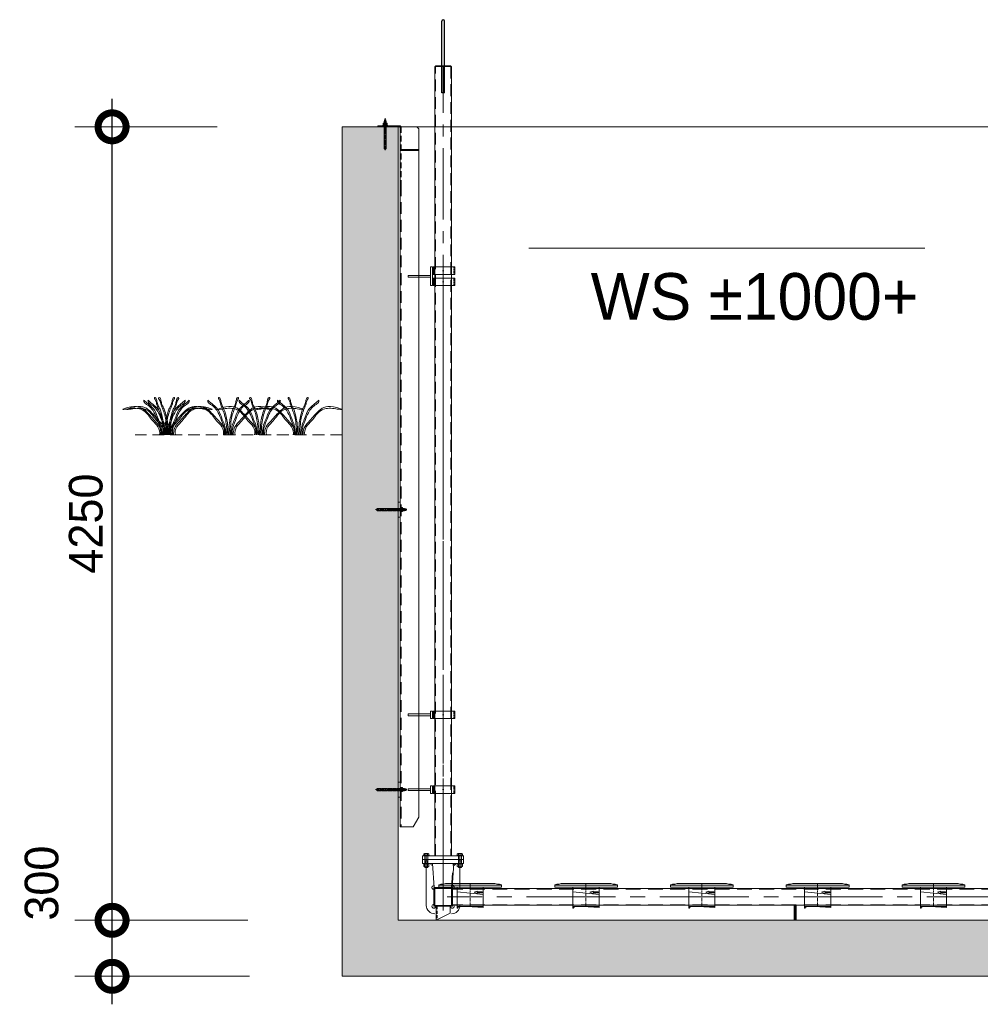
# Model space of a CAD drawing. Extents: x 1015120 to 1074570, y -977288 to -932471.
# Tile 5 of 26: x 1023815 to 1028958, y -946035 to -940761. Entities that reach past the tile are written whole.
import ezdxf

# ---------------------------------------------------------------- set-up
doc = ezdxf.new("R2010")
doc.units = 0
for name, pattern in [('CENTER2', [28.575, 19.05, -3.175, 3.175, -3.175]), ('HIDDEN2', [4.7625, 3.175, -1.5875]), ('LT-SOLID', [0])]:
    doc.linetypes.add(name, pattern=pattern)
doc.layers.get('0').update_dxf_attribs({"linetype": 'CONTINUOUS'})
doc.layers.get('Defpoints').update_dxf_attribs({"linetype": 'CONTINUOUS'})
for name, color, linetype in [('1', 6, 'LT-SOLID'), ('Beluchtingstank', 253, 'CONTINUOUS'), ('INSTALLATIE', 6, 'CONTINUOUS')]:
    doc.layers.add(name, color=color, linetype=linetype)
for name, color, linetype, lineweight in [('25', 2, 'CONTINUOUS', 9), ('35', 1, 'CONTINUOUS', 9), ('50', 7, 'CONTINUOUS', 9), ('hartkort', 12, 'CENTER2', 5), ('HKR300', 3, 'CONTINUOUS', 9), ('maatvoering', 1, 'CONTINUOUS', 5), ('streepkort', 253, 'HIDDEN2', 5)]:
    doc.layers.add(name, color=color, linetype=linetype, lineweight=lineweight)
doc.styles.add('TAUW-ISOCP', font='tcb_isocp.shx')
doc.dimstyles.new('tzu18-dot_^100', dxfattribs={"dimscale": 100, "dimtxt": 1.8, "dimasz": 3, "dimexe": 2, "dimexo": 0, "dimgap": 0.5, "dimtad": 1, "dimzin": 0, "dimdsep": 46, "dimtxsty": 'TAUW-ISOCP', "dimblk": 'DOTSMALL', "dimcen": 2, "dimdle": 1.5, "dimclre": 8, "dimazin": 0, "dimtp": 1, "dimtm": 1, "dimtfac": 1, "dimtix": 1, "dimtmove": 1, "dimatfit": 3, "dimldrblk": 'DOTSMALL', "dimfxl": 1, "dimtvp": 0.5, "dimtolj": 1, "dimtzin": 0, "dimlwd": -1, "dimlwe": 5, "dimarcsym": 0})

# ---------------------------------------------------------------- blocks, each defined once
blk = doc.blocks.new('A$C1ECC7E20')
at = {"layer": '1', "color": 1, "lineweight": 20}
for points in [[(-43.9, 51.6), (-167.6, 51.6), (-167.6, 62.8), (-166.4, 65), (-156.3, 68.6), (-144.6, 69), (-132.3, 71.4), (132.3, 71.5), (145.4, 69), (157, 68.6), (167.1, 65), (168.4, 62.8), (168.4, 51.6), (-43.9, 51.6)], [(168.4, 62.8), (-167.6, 62.8)]]:
    blk.add_lwpolyline(points, dxfattribs=at)
at = {"layer": 'hartkort', "lineweight": 20}
for p, q in [((0, -51.6), (0, 71.4)), ((-8.6, 0), (8.6, 0))]:
    blk.add_line(p, q, dxfattribs=at)
at = {"layer": 'HKR300', "lineweight": 20}
for p, q in [((-70, 51.6), (-70, -51.6)), ((70, -51.6), (70, 51.6)), ((-70, -51.6), (70, -51.6))]:
    blk.add_line(p, q, dxfattribs=at)
for points in [[(70, 12.3), (-70, 26.8)], [(21.3, 24.8), (38.3, 31)], [(21.3, 24.8), (38.3, 18.6)], [(38.3, 31), (38.3, 26.8)], [(38.3, 26.8), (64.6, 26.8)], [(38.3, 22.8), (64.6, 22.8)], [(38.3, 22.8), (38.3, 18.6)], [(64.6, 26.8), (64.6, 22.8)], [(-66.6, -57), (-58.1, -51.6)], [(70, -51.6), (70, -57), (-17.4, -51.6)]]:
    blk.add_lwpolyline(points, dxfattribs=at)
blk.add_lwpolyline([(-70, -51.6), (-66.6, -51.6), (-66.6, -59.3), (-70, -59.3)], close=True, dxfattribs=at)
blk = doc.blocks.new('A$C7E536857')
at = {"layer": '50', "ltscale": 25}
for p, q in [((-37.5, 0), (-37.5, -75)), ((37.5, -37.5), (37.5, 0)), ((-37.5, -75), (37.5, -37.5))]:
    blk.add_line(p, q, dxfattribs=at)
at = {"layer": 'streepkort', "ltscale": 5}
blk.add_line((-32.5, 0), (-32.5, -72.5), dxfattribs=at)
blk = doc.blocks.new('chemankm12v')
for p, q in [((-12, 17.5), (12, 17.5)), ((-12, 15), (-12, 17.5)), ((12, 15), (-12, 15)), ((-11, 27.4), (-11, 18.4)), ((8.2, 28.3), (-8.2, 28.3)), ((8.2, 17.5), (-8.2, 17.5)), ((-4.9, 38), (-6, 36.9)), ((-6, 36.9), (-6, 28.3)), ((6, 36.9), (-6, 36.9)), ((-6, 15), (-6, 0)), ((-6, 0), (6, 0)), ((-5.5, 27.4), (-5.5, 18.4)), ((-4.9, 38), (-4.3, 42)), ((-4.9, 38), (4.9, 38)), ((-4.9, 0), (-4.9, -5)), ((-4.6, 40), (4.6, 40)), ((-4.3, 42), (-4.3, 46.6)), ((-4.3, 42), (4.3, 42)), ((-3.2, 47), (3.2, 47)), ((-2.2, 42), (-2.2, 46.6)), ((2.2, 42), (2.2, 46.6)), ((4.3, 42), (4.3, 46.6)), ((4.9, 38), (4.3, 42)), ((6, 36.9), (4.9, 38)), ((4.9, 0), (4.9, -5)), ((5.5, 27.4), (5.5, 18.4)), ((6, 36.9), (6, 28.3)), ((6, 15), (6, 0)), ((11, 27.4), (11, 18.4)), ((12, 17.5), (12, 15)), ((-6, -5), (-6, -107)), ((-6, -5), (6, -5)), ((6, -5), (6, -107)), ((0, -113), (-6, -107)), ((1.1, -111.9), (-1.1, -111.9)), ((0, -113), (6, -107))]:
    blk.add_line(p, q)
for centre, radius, start, end in [((-8.2, 23.8), 4.47, 52.1211, 127.8789), ((-8.2, 22), 4.47, 232.1211, 307.8789), ((0, 11.8), 16.5, 70.5288, 109.4712), ((0, 34), 16.5, 250.5288, 289.4712), ((-3.2, 45.4), 1.65, 49.0885, 130.9115), ((0, 40.9), 6.1, 69.2157, 110.7843), ((3.2, 45.4), 1.65, 49.0885, 130.9115), ((8.2, 23.8), 4.47, 52.1211, 127.8789), ((8.2, 22), 4.47, 232.1211, 307.8789)]:
    blk.add_arc(centre, radius, start, end)
for centre, major_axis, ratio, start_param, end_param in [((-3.2, 42), (0.25, 2), 0.535001, 1.637385, 4.778977), ((0, 42), (-2.14, 0.37), 0.919742, 0.185686, 3.327278), ((3.2, 42), (-0.25, 2), 0.535001, 1.504208, 4.645801)]:
    blk.add_ellipse(centre, major_axis=major_axis, ratio=ratio, start_param=start_param, end_param=end_param)
at = {"layer": '25'}
for p, q in [((-4.9, 28.3), (-4.9, 38)), ((-4.9, 0), (-4.9, 15)), ((4.9, 38), (4.9, 28.3)), ((4.9, 15), (4.9, 0)), ((-4.9, -108.1), (-4.9, -5)), ((4.9, -5), (4.9, -108.1))]:
    blk.add_line(p, q, dxfattribs=at)
at = {"layer": 'hartkort'}
blk.add_line((0, -116), (0, 50), dxfattribs=at)
blk = doc.blocks.new('Hamos kapbeugel type 1602 nw 114.3 40x5 zaz')
at = {"layer": '25', "ltscale": 2}
blk.add_line((-43.9, 20), (-43.9, -20), dxfattribs=at)
at = {"layer": '50', "ltscale": 2}
for p, q in [((-53.9, 20), (-53.9, -20)), ((-53.9, 20), (62.2, 20)), ((-48.9, 20), (-48.9, -20)), ((62.2, 20), (62.2, -20)), ((62.2, -20), (-53.9, -20))]:
    blk.add_line(p, q, dxfattribs=at)
at = {"layer": 'hartkort', "ltscale": 2}
blk.add_line((-47.3, 0), (-55.6, 0), dxfattribs=at)
at = {"layer": 'hartkort', "ltscale": 20}
for p, q in [((-3.3, 0), (3.3, 0)), ((0, 5), (0, -5))]:
    blk.add_line(p, q, dxfattribs=at)
at = {"layer": 'streepkort', "ltscale": 2}
for p, q in [((-48.9, 5), (-53.9, 5)), ((57.1, 20), (57.1, -20)), ((-48.9, -5), (-53.9, -5))]:
    blk.add_line(p, q, dxfattribs=at)
blk = doc.blocks.new('_DotSmall')
at = {"color": 0, "linetype": 'ByBlock', "const_width": 0.5}
blk.add_lwpolyline([(-0.0625, 0, 1), (0.0625, 0, 1)], format="xyb", close=True, dxfattribs=at)
blk = doc.blocks.new('*D66')
at = {"layer": 'Beluchtingstank', "color": 0}
blk.add_line((1024309.9, -946035.3), (1024309.9, -945435.3), dxfattribs=at)
at = {"layer": 'Beluchtingstank', "color": 8, "lineweight": 5}
for p, q in [((1025036.2, -945585.3), (1024109.9, -945585.3)), ((1025044.9, -945885.3), (1024109.9, -945885.3))]:
    blk.add_line(p, q, dxfattribs=at)
at = {"layer": 'Defpoints', "color": 0}
for p in [(1024309.9, -945585.3), (1025036.2, -945585.3), (1025044.9, -945885.3)]:
    blk.add_point(p, dxfattribs=at)
at = {"layer": 'Beluchtingstank', "color": 0, "xscale": 300, "yscale": 300, "zscale": 300}
for p, rotation in [((1024309.9, -945585.3), 90), ((1024309.9, -945885.3), 270)]:
    blk.add_blockref('_DotSmall', p, dxfattribs=dict(at, rotation=rotation))
at = {"layer": 'Beluchtingstank', "color": 0, "lineweight": 9, "insert": (1023933.5, -945386.2), "char_height": 180, "attachment_point": 5, "rotation": 90, "style": 'TAUW-ISOCP'}
blk.add_mtext('\\A1;300', dxfattribs=at)
blk = doc.blocks.new('*D67')
at = {"layer": 'Beluchtingstank', "color": 0}
blk.add_line((1024309.9, -945735.3), (1024309.9, -941185.3), dxfattribs=at)
at = {"layer": 'Beluchtingstank', "color": 8, "lineweight": 5}
for p, q in [((1024872.4, -941335.3), (1024109.9, -941335.3)), ((1025036.2, -945585.3), (1024109.9, -945585.3))]:
    blk.add_line(p, q, dxfattribs=at)
at = {"layer": 'Defpoints', "color": 0}
for p in [(1024309.9, -941335.3), (1024872.4, -941335.3), (1025036.2, -945585.3)]:
    blk.add_point(p, dxfattribs=at)
at = {"layer": 'Beluchtingstank', "color": 0, "xscale": 300, "yscale": 300, "zscale": 300}
for p, rotation in [((1024309.9, -941335.3), 90), ((1024309.9, -945585.3), 270)]:
    blk.add_blockref('_DotSmall', p, dxfattribs=dict(at, rotation=rotation))
at = {"layer": 'Beluchtingstank', "color": 0, "lineweight": 9, "insert": (1024169.9, -943460.3), "char_height": 180, "attachment_point": 5, "rotation": 90, "style": 'TAUW-ISOCP'}
blk.add_mtext('\\A1;4250', dxfattribs=at)
blk = doc.blocks.new('Gras')
at = {"layer": 'Beluchtingstank', "lineweight": 5}
for points, start_tangent, end_tangent in [([(-22.9, 0), (-22.9, 22.9), (-39.3, 77.4), (-56.7, 118.9), (-98.2, 163.6), (-112.4, 178.9), (-112.4, 185.4), (-106.9, 181), (-91.6, 168), (-75.3, 153.8), (-55.6, 132), (-34.9, 82.9), (-22.9, 52.4), (-17.5, 22.9), (-16.4, 6.6), (-17.5, 0)], (-0.015393, 0.999882), (0.015633, -0.999878)), ([(-10.9, 0), (-14.2, 60), (-20.7, 99.3), (-31.6, 132), (-42.5, 160.3), (-52.4, 188.7), (-55.6, 199.6), (-52.4, 199.6), (-43.6, 184.3), (-38.2, 162.5), (-26.2, 137.4), (-14.2, 98.2), (-7.6, 64.4), (-5.5, 21.8), (-4.4, 0)], (0.025984, 0.999662), (-0.006496, -0.999979)), ([(6.5, 0), (9.8, 60), (16.4, 99.3), (27.3, 132), (38.2, 160.3), (48, 188.7), (51.3, 199.6), (48, 199.6), (39.3, 184.3), (33.8, 162.5), (21.8, 137.4), (9.8, 98.2), (3.3, 64.4), (1.1, 21.8), (0, 0)], (-0.025984, 0.999662), (0.006496, -0.999979)), ([(18.5, 0), (18.5, 22.9), (34.9, 77.4), (52.4, 118.9), (93.8, 163.6), (108, 178.9), (108, 185.4), (102.6, 181), (87.3, 168), (70.9, 153.8), (51.3, 132), (30.5, 82.9), (18.5, 52.4), (13.1, 22.9), (12, 6.6), (13.1, 0)], (0.015393, 0.999882), (-0.015633, -0.999878)), ([(-27.7, 0), (-32.7, 33.8), (-56.7, 68.7), (-106.9, 123.2), (-192, 150), (-232.4, 136.3), (-228, 136.3), (-195.3, 140.7), (-159.3, 141.8), (-130.9, 134.1), (-97.1, 104.7), (-74.2, 75.3), (-45.8, 42.6), (-38.2, 0)], (-0.03419, 0.999415), (-0.257477, -0.966284)), ([(14.6, 0), (19.6, 33.8), (43.6, 68.7), (93.8, 123.2), (178.9, 150), (219.3, 136.3), (214.9, 136.3), (182.2, 140.7), (146.2, 141.8), (117.8, 134.1), (84, 104.7), (61.1, 75.3), (32.7, 42.6), (25.1, 0)], (0.03419, 0.999415), (0.257477, -0.966284))]:
    blk.add_spline(points, degree=3, dxfattribs=dict(at, start_tangent=start_tangent, end_tangent=end_tangent))

msp = doc.modelspace()

# ---------------------------------------------------------------- hatches: boundary and pattern name
at = {"layer": '25', "ltscale": 25}
h = msp.add_hatch(color=256, dxfattribs=at)
h.paths.add_polyline_path([(1025851.9, -941329.3), (1025857.9, -941335.3), (1025851.9, -941335.3)])
h.paths.add_polyline_path([(1025848.9, -941335.3), (1025851.9, -941335.3), (1025851.9, -941338.3)])
at = {"layer": 'Beluchtingstank', "lineweight": 9}
h = msp.add_hatch(dxfattribs=at)
h.set_pattern_fill('AR-CONC', color=256, angle=90, style=0)
h.set_pattern_definition([(140, (1090678.94, -1056692.21), (15.93909, 182.18467), [19.05, -209.55]), (85, (1090678.94, -1056692.21), (-191.05664, -35.24283), [15.24, -167.64]), (190.451, (1090680.27, -1056677.03), (-175.11669, 146.9425), [16.19, -178.09]), (136.1842, (1090628.14, -1056692.2), (42.04233, 271.07904), [28.575, -314.325]), (186.6356, (1090631.64, -1056669.62), (-247.42556, 237.40423), [24.285, -267.135]), (81.184, (1090628.14, -1056692.2), (-247.4251, 237.4046), [22.86, -251.46]), (111, (1090640.84, -1056666.81), (102.26552, 151.61488), [19.05, -209.55]), (56, (1090640.84, -1056666.81), (-184.18797, 61.80203), [15.24, -167.64]), (161.4514, (1090649.36, -1056654.18), (-81.92286, 213.4165), [16.19, -178.09]), (127.5, (1090678.94, -1056692.21), (-84.55504, 3.088603), [0, -165.608, 0, -170.18, 0, -168.275]), (97.5, (1090678.94, -1056692.21), (-100.180575, 66.81966), [0, -97.028, 0, -161.798, 0, -64.135]), (57.5, (1090678.94, -1056748.85), (5.728744, 135.590595), [0, -63.5, 0, -198.12, 0, -262.89]), (47.5, (1090678.94, -1056774.25), (-25.42649, 148.12918), [0, -82.55, 0, -131.572, 0, -186.69])])
h.paths.add_polyline_path([(1025541.9, -941335.3), (1025541.9, -945885.3), (1052291.5, -945885.3), (1052291.5, -941335.3), (1051991.5, -941335.3), (1051991.5, -945585.3), (1025841.9, -945585.3), (1025841.9, -941335.3)])

# ---------------------------------------------------------------- linework, layer by layer
at = {"layer": '25', "ltscale": 25}
for p, q in [((1025848.9, -941335.3), (1025851.9, -941338.3)), ((1025857.9, -941335.3), (1025851.9, -941329.3)), ((1025851.9, -941461.5), (1025951.9, -941461.5)), ((1025985.1, -945298.1), (1025985.1, -945302.3)), ((1025998.7, -945298.1), (1025998.7, -945302.3)), ((1026165.1, -945298.1), (1026165.1, -945302.3)), ((1026178.7, -945298.1), (1026178.7, -945302.3))]:
    msp.add_line(p, q, dxfattribs=at)
at = {"layer": '25', "ltscale": 10}
msp.add_line((1025951.9, -941457.4), (1025851.9, -941457.4), dxfattribs=at)
at = {"layer": '50', "ltscale": 20}
for p, q in [((1026037.4, -941012.3), (1026126.3, -941012.3)), ((1026037.4, -945240.3), (1026037.4, -941012.3)), ((1026040.5, -941012.3), (1026040.5, -941009.3)), ((1026040.5, -941009.3), (1026123.3, -941009.3)), ((1026123.3, -941012.3), (1026123.3, -941009.3)), ((1026126.3, -941012.3), (1026126.3, -945240.3)), ((1025941.9, -941335.3), (1025851.9, -941335.3)), ((1025951.9, -941345.3), (1025941.9, -941335.3)), ((1025851.9, -941642.5), (1025851.9, -945085.3)), ((1025951.9, -941657.2), (1025951.9, -945033.3)), ((1025921.9, -945085.3), (1025851.9, -945085.3)), ((1025971.9, -945260.3), (1025971.9, -945240.3)), ((1025971.9, -945240.3), (1026191.9, -945240.3)), ((1025971.9, -945240.3), (1025971.9, -945260.3)), ((1026191.9, -945260.3), (1025971.9, -945260.3)), ((1026191.9, -945240.3), (1026191.9, -945260.3)), ((1026191.9, -945260.3), (1026191.9, -945240.3))]:
    msp.add_line(p, q, dxfattribs=at)
at = {"layer": '50', "ltscale": 10}
for p, q in [((1025851.9, -941335.3), (1025851.9, -941642.5)), ((1025941.9, -941335.3), (1025851.9, -941335.3)), ((1025951.9, -941345.3), (1025941.9, -941335.3)), ((1025951.9, -941345.3), (1025951.9, -941657.2))]:
    msp.add_line(p, q, dxfattribs=at)
at = {"layer": '50', "ltscale": 25}
for p, q in [((1025921.9, -945085.3), (1025951.9, -945033.3)), ((1025971.9, -945260.3), (1026191.9, -945260.3)), ((1025971.9, -945280.3), (1025971.9, -945260.3)), ((1025971.9, -945260.3), (1025971.9, -945280.3)), ((1026006.9, -945237.3), (1025976.9, -945237.3)), ((1025976.9, -945237.3), (1025976.9, -945240.3)), ((1025976.9, -945240.3), (1026006.9, -945240.3)), ((1025978, -945237.3), (1025978, -945228.5)), ((1026005.8, -945237.3), (1025978, -945237.3)), ((1025981.5, -945227.3), (1026002.3, -945227.3)), ((1025985, -945237.3), (1025985, -945228.5)), ((1025998.8, -945237.3), (1025998.8, -945228.5)), ((1026005.8, -945228.5), (1026005.8, -945237.3)), ((1026006.9, -945240.3), (1026006.9, -945237.3)), ((1026186.9, -945237.3), (1026156.9, -945237.3)), ((1026156.9, -945237.3), (1026156.9, -945240.3)), ((1026156.9, -945240.3), (1026186.9, -945240.3)), ((1026158, -945237.3), (1026158, -945228.5)), ((1026185.8, -945237.3), (1026158, -945237.3)), ((1026161.5, -945227.3), (1026182.3, -945227.3)), ((1026165, -945237.3), (1026165, -945228.5)), ((1026178.8, -945237.3), (1026178.8, -945228.5)), ((1026185.8, -945228.5), (1026185.8, -945237.3)), ((1026186.9, -945240.3), (1026186.9, -945237.3)), ((1026191.9, -945260.3), (1026191.9, -945280.3)), ((1026191.9, -945280.3), (1026191.9, -945260.3)), ((1026191.9, -945280.3), (1025971.9, -945280.3)), ((1026006.9, -945280.3), (1025976.9, -945280.3)), ((1025976.9, -945280.3), (1025976.9, -945283.3)), ((1025976.9, -945283.3), (1026006.9, -945283.3)), ((1025978, -945296.9), (1025978, -945284.5)), ((1026002.3, -945283.3), (1025981.5, -945283.3)), ((1026002.3, -945298.1), (1025981.5, -945298.1)), ((1025983.9, -945301.1), (1025983.9, -945298.1)), ((1025985.1, -945302.3), (1025983.9, -945301.1)), ((1025999.9, -945301.1), (1025983.9, -945301.1)), ((1025985, -945296.9), (1025985, -945284.5)), ((1025998.7, -945302.3), (1025985.1, -945302.3)), ((1025999.9, -945301.1), (1025998.7, -945302.3)), ((1025998.8, -945296.9), (1025998.8, -945284.5)), ((1025999.9, -945298.1), (1025999.9, -945301.1)), ((1026005.8, -945296.9), (1026005.8, -945284.5)), ((1026006.9, -945283.3), (1026006.9, -945280.3)), ((1026033.9, -945410.3), (1026024.7, -945280.3)), ((1026129.9, -945410.3), (1026139, -945280.3)), ((1026186.9, -945280.3), (1026156.9, -945280.3)), ((1026156.9, -945280.3), (1026156.9, -945283.3)), ((1026156.9, -945283.3), (1026186.9, -945283.3)), ((1026158, -945296.9), (1026158, -945284.5)), ((1026182.3, -945283.3), (1026161.5, -945283.3)), ((1026182.3, -945298.1), (1026161.5, -945298.1)), ((1026163.9, -945301.1), (1026163.9, -945298.1)), ((1026165.1, -945302.3), (1026163.9, -945301.1)), ((1026179.9, -945301.1), (1026163.9, -945301.1)), ((1026165, -945296.9), (1026165, -945284.5)), ((1026178.7, -945302.3), (1026165.1, -945302.3)), ((1026179.9, -945301.1), (1026178.7, -945302.3)), ((1026178.8, -945296.9), (1026178.8, -945284.5)), ((1026179.9, -945298.1), (1026179.9, -945301.1)), ((1026185.8, -945296.9), (1026185.8, -945284.5)), ((1026186.9, -945283.3), (1026186.9, -945280.3)), ((1031901.9, -945415.8), (1026131.9, -945415.8)), ((1031901.9, -945504.7), (1026131.9, -945504.7))]:
    msp.add_line(p, q, dxfattribs=at)
for points in [[(1025851.9, -941329.3), (1025851.9, -941335.3), (1025731.9, -941335.3), (1025731.9, -941329.3)], [(1026025.2, -942186), (1026025.2, -942085.9), (1026015.2, -942085.9), (1026015.2, -942186)], [(1026015.2, -942131), (1025895.1, -942131), (1025895.1, -942141), (1026015.2, -942141)], [(1026014.7, -944480.3), (1025894.6, -944480.3), (1025894.6, -944490.3), (1026014.7, -944490.3)], [(1026024.7, -944505.3), (1026024.7, -944465.3), (1026014.7, -944465.3), (1026014.7, -944505.3)], [(1026014.7, -944880.3), (1025894.6, -944880.3), (1025894.6, -944890.3), (1026014.7, -944890.3)], [(1026024.7, -944905.3), (1026024.7, -944865.3), (1026014.7, -944865.3), (1026014.7, -944905.3)], [(1026036.9, -945505.3), (1026036.9, -945415.3), (1026126.9, -945415.3), (1026126.9, -945505.3)], [(1027966.9, -945585.3), (1027961.9, -945585.3), (1027961.9, -945505.3), (1027966.9, -945505.3)], [(1027966.9, -945585.3), (1027971.9, -945585.3), (1027971.9, -945505.3), (1027966.9, -945505.3)]]:
    msp.add_lwpolyline(points, close=True, dxfattribs=at)
at = {"layer": '50', "ltscale": 10}
msp.add_lwpolyline([(1025851.9, -941329.3), (1025851.9, -941335.3), (1025731.9, -941335.3), (1025731.9, -941329.3)], close=True, dxfattribs=at)
at = {"layer": '50', "ltscale": 20}
for points in [[(1025851.9, -943425.3), (1025851.9, -943345.3), (1025841.9, -943345.3), (1025841.9, -943425.3)], [(1025851.9, -944925.3), (1025851.9, -944845.3), (1025841.9, -944845.3), (1025841.9, -944925.3)]]:
    msp.add_lwpolyline(points, close=True, dxfattribs=at)
at = {"layer": '50', "ltscale": 25}
for points in [[(1026037.4, -945550.3), (1026036.9, -945550.3, -0.414214), (1025991.9, -945505.3), (1025991.9, -945283.3), (1025991.9, -945283.3), (1025993.9, -945281.3), (1026014.7, -945281.3)], [(1026171.9, -945504.7), (1026171.9, -945505.3, -0.414214), (1026126.9, -945550.3), (1026126.3, -945550.3)]]:
    msp.add_lwpolyline(points, format="xyb", dxfattribs=at)
msp.add_lwpolyline([(1026149, -945281.3), (1026169.9, -945281.3), (1026171.9, -945283.3), (1026171.9, -945415.8)], dxfattribs=at)
msp.add_lwpolyline([(1026031.9, -945505.3), (1026031.9, -945415.3, -0.414214), (1026036.9, -945410.3), (1026126.9, -945410.3, -0.414214), (1026131.9, -945415.3), (1026131.9, -945505.3, -0.414214), (1026126.9, -945510.3), (1026036.9, -945510.3, -0.414214)], format="xyb", close=True, dxfattribs=at)
for centre, radius, start, end in [((1025981.5, -945232.9), 5.64, 52.1211, 127.8789), ((1025991.9, -945248.1), 20.8, 70.5288, 109.4712), ((1026002.3, -945232.9), 5.64, 52.1211, 127.8789), ((1026161.5, -945232.9), 5.64, 52.1211, 127.8789), ((1026171.9, -945248.1), 20.8, 70.5288, 109.4712), ((1026182.3, -945232.9), 5.64, 52.1211, 127.8789), ((1025981.5, -945288.9), 5.64, 52.1211, 127.8789), ((1025981.5, -945292.4), 5.64, 232.1211, 307.8789), ((1025991.9, -945304.1), 20.8, 70.5288, 109.4712), ((1025991.9, -945277.3), 20.8, 250.5288, 289.4712), ((1026002.3, -945288.9), 5.64, 52.1211, 127.8789), ((1026002.3, -945292.4), 5.64, 232.1211, 307.8789), ((1026024.8, -945280.2), 10.1, 186.2355, 273.7947), ((1026139, -945280.2), 10.1, 266.2053, 353.7645), ((1026161.5, -945288.9), 5.64, 52.1211, 127.8789), ((1026161.5, -945292.4), 5.64, 232.1211, 307.8789), ((1026171.9, -945304.1), 20.8, 70.5288, 109.4712), ((1026171.9, -945277.3), 20.8, 250.5288, 289.4712), ((1026182.3, -945288.9), 5.64, 52.1211, 127.8789), ((1026182.3, -945292.4), 5.64, 232.1211, 307.8789), ((1026031.9, -945410.3), 10, 82.518, 270), ((1026131.9, -945410.3), 10, 326.2893, 97.482), ((1026031.9, -945510.3), 10, 90, 0), ((1026131.9, -945510.3), 10, 180, 33.7107)]:
    msp.add_arc(centre, radius, start, end, dxfattribs=at)
at = {"layer": 'Beluchtingstank', "lineweight": 9, "ltscale": 0.01}
for q in [(1025541.9, -945885.3), (1032191.9, -941335.3)]:
    msp.add_line((1025541.9, -941335.3), q, dxfattribs=at)
at = {"layer": 'Beluchtingstank', "lineweight": 9, "ltscale": 100}
for p, q in [((1025841.9, -941335.3), (1025841.9, -945585.3)), ((1051991.5, -945585.3), (1025841.9, -945585.3)), ((1052291.5, -945885.3), (1025541.9, -945885.3))]:
    msp.add_line(p, q, dxfattribs=at)
at = {"layer": 'Beluchtingstank', "lineweight": 9}
msp.add_line((1028660.5, -941985.3), (1026541.2, -941985.3), dxfattribs=at)
at = {"layer": 'Beluchtingstank', "linetype": 'HIDDEN2', "lineweight": 9, "ltscale": 20}
msp.add_line((1025541.9, -942985.3), (1024433, -942985.3), dxfattribs=at)
at = {"layer": 'hartkort', "ltscale": 20}
for p, q in [((1026081.9, -945260.3), (1026081.9, -941012.3)), ((1025771.9, -941299.8), (1025771.9, -941358.8)), ((1025798.1, -943385.3), (1025885.7, -943385.3)), ((1025798.1, -944885.3), (1025885.7, -944885.3)), ((1025991.9, -945267.3), (1025991.9, -945233.3)), ((1025991.9, -945267.3), (1025991.9, -945233.3)), ((1026171.9, -945267.3), (1026171.9, -945233.3)), ((1026171.9, -945267.3), (1026171.9, -945233.3))]:
    msp.add_line(p, q, dxfattribs=at)
at = {"layer": 'hartkort', "ltscale": 10}
msp.add_line((1025771.9, -941370.3), (1025771.9, -941289.2), dxfattribs=at)
at = {"layer": 'hartkort', "ltscale": 25}
for p, q in [((1026081.9, -945460.3), (1026081.9, -942085.3)), ((1025991.9, -945253.3), (1025991.9, -945287.3)), ((1026081.9, -945260.3), (1026081.9, -945510.3)), ((1026171.9, -945253.3), (1026171.9, -945287.3)), ((1026081.9, -945532.3), (1026081.9, -945332.3)), ((1032005.5, -945460.3), (1026103.6, -945460.3))]:
    msp.add_line(p, q, dxfattribs=at)
at = {"layer": 'INSTALLATIE'}
for p, q in [((1026074.9, -941152.6), (1026074.9, -940768.5)), ((1026088.9, -941152.6), (1026088.9, -940768.5)), ((1026088.9, -941152.6), (1026074.9, -941152.6))]:
    msp.add_line(p, q, dxfattribs=at)
msp.add_arc((1026081.9, -940768.5), 7, 0, 180, dxfattribs=at)
at = {"layer": 'streepkort', "ltscale": 20}
for p, q in [((1026040.5, -945240.3), (1026040.5, -941012.3)), ((1026123.3, -941012.3), (1026123.3, -945240.3)), ((1025857.9, -941643.3), (1025857.9, -945085.3))]:
    msp.add_line(p, q, dxfattribs=at)
at = {"layer": 'streepkort', "ltscale": 10}
msp.add_line((1025857.9, -941335.3), (1025857.9, -941643.3), dxfattribs=at)
at = {"layer": 'streepkort', "ltscale": 25}
for p, q in [((1025983.9, -945240.3), (1025983.9, -945280.3)), ((1025983.9, -945265.2), (1025985.1, -945267.3)), ((1025999.9, -945267.3), (1025983.9, -945267.3)), ((1025985.1, -945267.3), (1025985.1, -945280.3)), ((1025999.9, -945265.2), (1025998.7, -945267.3)), ((1025998.7, -945267.3), (1025998.7, -945280.3)), ((1025999.9, -945240.3), (1025999.9, -945280.3)), ((1026163.9, -945240.3), (1026163.9, -945280.3)), ((1026163.9, -945265.2), (1026165.1, -945267.3)), ((1026179.9, -945267.3), (1026163.9, -945267.3)), ((1026165.1, -945267.3), (1026165.1, -945280.3)), ((1026179.9, -945265.2), (1026178.7, -945267.3)), ((1026178.7, -945267.3), (1026178.7, -945280.3)), ((1026179.9, -945240.3), (1026179.9, -945280.3)), ((1026126.9, -945410.3), (1026136, -945280.3)), ((1031901.9, -945418.9), (1026131.9, -945418.9)), ((1031901.9, -945501.7), (1026131.9, -945501.7))]:
    msp.add_line(p, q, dxfattribs=at)

# ---------------------------------------------------------------- block references
at = {"layer": '25', "ltscale": 25}
for p in [(1026082.4, -942105.9), (1026082.3, -942166), (1026081.9, -944485.3), (1026081.9, -944885.3)]:
    msp.add_blockref('Hamos kapbeugel type 1602 nw 114.3 40x5 zaz', p, dxfattribs=at)
at = {"layer": '35', "ltscale": 25, "xscale": -1}
msp.add_blockref('chemankm12v', (1025771.9, -941344.3), dxfattribs=at)
at = {"layer": 'Beluchtingstank', "lineweight": 9, "xscale": -1}
for p in [(1024588.3, -942985.3), (1024610.7, -942985.3), (1024930.6, -942985.3), (1025098, -942985.3), (1025303.9, -942985.3)]:
    msp.add_blockref('Gras', p, dxfattribs=at)
at = {"layer": 'hartkort', "ltscale": 25, "xscale": -1, "rotation": 270}
for p in [(1025836.9, -943385.3), (1025836.9, -944885.3)]:
    msp.add_blockref('chemankm12v', p, dxfattribs=at)
at = {"layer": 'hartkort', "ltscale": 25}
for p in [(1026226.9, -945460.3), (1026846.9, -945460.3), (1027466.9, -945460.3), (1028086.9, -945460.3), (1028706.9, -945460.3)]:
    msp.add_blockref('A$C1ECC7E20', p, dxfattribs=at)
at = {"layer": 'maatvoering', "ltscale": 25}
msp.add_blockref('A$C7E536857', (1026081.9, -945510.3), dxfattribs=at)

# ---------------------------------------------------------------- texts
at = {"layer": 'Beluchtingstank', "lineweight": 9, "ltscale": 0.01, "insert": (1028625.9, -942118.7), "char_height": 250, "width": 2310.459, "attachment_point": 3, "style": 'TAUW-ISOCP'}
msp.add_mtext('WS ±1000+', dxfattribs=at)

# ---------------------------------------------------------------- dimensions: what is measured, and where the dimension line sits
at = {"layer": 'Beluchtingstank', "lineweight": 9}
dim = msp.add_linear_dim(base=(1024309.9, -941335.3), p1=(1025036.2, -945585.3), p2=(1024872.4, -941335.3), angle=90, dimstyle='tzu18-dot_^100', override={"dimdec": 0}, dxfattribs=at)
dim.commit()
dim.dimension.update_dxf_attribs({"geometry": '*D67', "text_midpoint": (1024169.9, -943460.3)})
dim = msp.add_linear_dim(base=(1024309.9, -945585.3), p1=(1025044.9, -945885.3), p2=(1025036.2, -945585.3), angle=90, dimstyle='tzu18-dot_^100', override={"dimdec": 0}, dxfattribs=at)
dim.commit()
dim.dimension.update_dxf_attribs({"geometry": '*D66', "text_midpoint": (1024073.5, -945386.2), "dimtype": 160})

doc.saveas('drawing.dxf')
